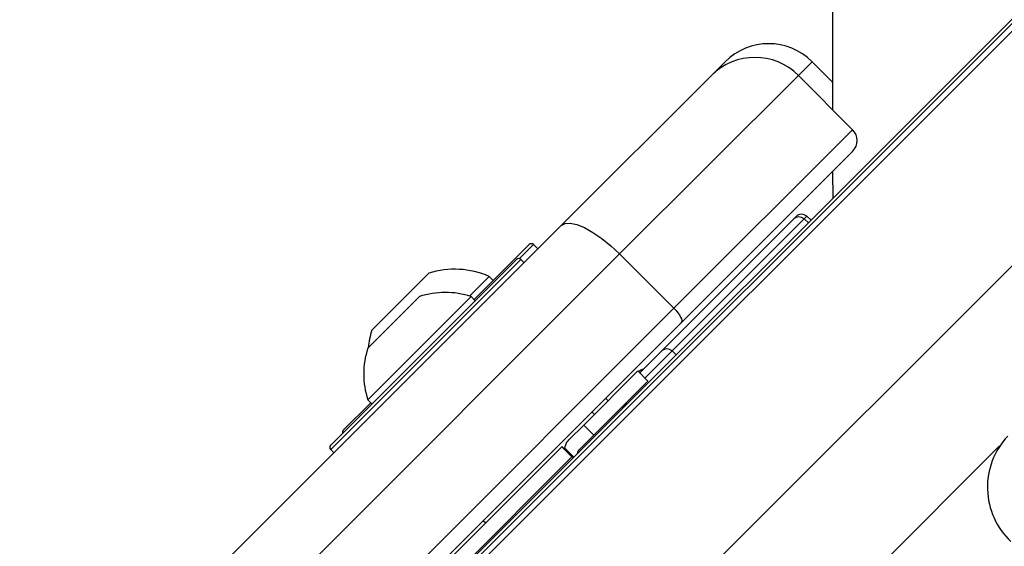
# Model space of a CAD drawing. Header units: millimetres. Extents: x 36407 to 443956, y 6043 to 409364.
# Tile 36 of 73: x 92548 to 95752, y 247990 to 249705. Entities that reach past the tile are written whole.
import ezdxf

# ---------------------------------------------------------------- set-up
doc = ezdxf.new("R2010")
doc.units = ezdxf.units.MM
doc.header["$LTSCALE"] = 50
doc.layers.add('COMPONENT_GEOMETRY', color=7, linetype='Continuous')
doc.styles.add('SLDTEXTSTYLE0', font='TXT', dxfattribs={"width": 0.75})
doc.dimstyles.new('SLDDIMSTYLE0', dxfattribs={"dimtxt": 2500, "dimasz": 165.1, "dimexe": 0, "dimexo": 0.0625, "dimgap": 625, "dimtad": 0, "dimtih": 1, "dimtoh": 1, "dimdec": 1, "dimrnd": 1e-09, "dimzin": 12, "dimdsep": 46, "dimtxsty": 'SLDTEXTSTYLE0', "dimsah": 1, "dimcen": 0.09, "dimadec": 0, "dimazin": 3, "dimtfac": 1, "dimtdec": 1, "dimtofl": 0, "dimtmove": 0, "dimatfit": 3, "dimfxl": 1, "dimfrac": 2, "dimtolj": 1, "dimtzin": 12, "dimarcsym": 0})
doc.dimstyles.new('SLDDIMSTYLE1', dxfattribs={"dimtxt": 2500, "dimasz": 165.1, "dimexe": 0, "dimexo": 0.0625, "dimgap": 625, "dimtad": 0, "dimtih": 1, "dimtoh": 1, "dimdec": 0, "dimrnd": 1e-09, "dimzin": 12, "dimdsep": 46, "dimtxsty": 'SLDTEXTSTYLE0', "dimsah": 1, "dimcen": 0.09, "dimadec": 0, "dimazin": 3, "dimtfac": 1, "dimtdec": 0, "dimtofl": 0, "dimtmove": 0, "dimatfit": 3, "dimfxl": 1, "dimfrac": 2, "dimtolj": 1, "dimtzin": 12, "dimarcsym": 0})

# ---------------------------------------------------------------- blocks, each defined once
blk = doc.blocks.new('_D')
at = {"layer": 'COMPONENT_GEOMETRY', "color": 7}
for p, q in [((167596.2, 392392.2), (70194.7, 392392.2)), ((70353.5, 392392.2), (70353.5, 321782.9)), ((65351.7, 321275.1), (64590, 321275.1)), ((64590, 321275.1), (64590, 317306.4)), ((75355.2, 321275.1), (76116.9, 321275.1)), ((76116.9, 321275.1), (76116.9, 317306.4)), ((64590, 317306.4), (65351.7, 317306.4)), ((76116.9, 317306.4), (75355.2, 317306.4)), ((70353.5, 242956.6), (70353.5, 313565.9)), ((79452.5, 242956.6), (70194.7, 242956.6))]:
    blk.add_line(p, q, dxfattribs=at)
for points in [[(70353.5, 392392.2), (70328.1, 392227.1), (70378.9, 392227.1)], [(70353.5, 242956.6), (70378.9, 243121.7), (70328.1, 243121.7)]]:
    blk.add_solid(points, dxfattribs=at)
at = {"layer": 'COMPONENT_GEOMETRY', "color": 7, "char_height": 2500, "attachment_point": 1, "style": 'SLDTEXTSTYLE0'}
for s, insert in [('9\'9.67"', (65351.7, 320529)), ('2988.7', (65273.6, 316788.6))]:
    blk.add_mtext(s, dxfattribs=dict(at, insert=insert))
blk = doc.blocks.new('_D_3')
at = {"layer": 'COMPONENT_GEOMETRY', "color": 7}
for p, q in [((240160.5, 319828.1), (240160.5, 202242)), ((85724.7, 242893.1), (85724.7, 202242)), ((157017.3, 206001.4), (156255.5, 206001.4)), ((156255.5, 206001.4), (156255.5, 202032.7)), ((168868, 206001.4), (169629.7, 206001.4)), ((169629.7, 206001.4), (169629.7, 202032.7)), ((85724.7, 202400.7), (155016.4, 202400.7)), ((240160.5, 202400.7), (170868.8, 202400.7)), ((156255.5, 202032.7), (157017.3, 202032.7)), ((169629.7, 202032.7), (168868, 202032.7))]:
    blk.add_line(p, q, dxfattribs=at)
for points in [[(85724.7, 202400.7), (85889.8, 202375.3), (85889.8, 202426.1)], [(240160.5, 202400.7), (239995.4, 202426.1), (239995.4, 202375.3)]]:
    blk.add_solid(points, dxfattribs=at)
at = {"layer": 'COMPONENT_GEOMETRY', "color": 7, "char_height": 2500, "attachment_point": 1, "style": 'SLDTEXTSTYLE0'}
for s, insert in [('10\'1.60"', (157017.3, 205255.3)), ('3089', (159248.2, 201514.9))]:
    blk.add_mtext(s, dxfattribs=dict(at, insert=insert))

msp = doc.modelspace()

# ---------------------------------------------------------------- linework, layer by layer
at = {"color": 8, "linetype": 'Continuous', "lineweight": 25}
for p, q in [((93904.97, 247794.95), (129929.16, 283819.15)), ((94299.21, 247425.62), (130361.28, 283487.7)), ((95126.57, 249568.18), (95081.96, 249523.58)), ((95109.27, 249064.83), (95100.57, 249056.13)), ((95100.57, 249056.13), (95114.53, 249043.5)), ((94219.7, 248972.45), (94174.15, 248926.89)), ((94178.63, 248924.3), (93559.91, 248305.58)), ((94670.77, 248626.33), (94582.52, 248538.09)), ((94670.77, 248626.33), (94684.73, 248613.7)), ((94501.59, 247081.65), (95737.12, 248317.19))]:
    msp.add_line(p, q, dxfattribs=at)
at = {"color": 7, "linetype": 'Continuous', "lineweight": 25}
for p, q in [((93831.48, 247746.67), (124053.35, 277968.54)), ((93757.93, 247686.89), (123658.91, 277587.87)), ((94799.12, 249523.58), (94843.72, 249568.18)), ((95193.5, 249501.25), (95126.57, 249568.18)), ((94310.59, 249035.05), (94799.12, 249523.58)), ((95081.96, 249523.58), (94500.38, 248942)), ((95258.73, 249346.8), (95081.96, 249523.58)), ((94677.16, 248765.22), (95258.73, 249346.8)), ((95258.73, 249276.09), (94700.42, 248717.77)), ((95193.63, 249210.99), (95193.67, 249122.64)), ((94637.18, 248626.25), (95066.98, 249056.05)), ((95100.57, 249056.13), (94670.77, 248626.33)), ((95066.98, 249056.05), (95074.86, 249063.93)), ((95123.27, 249052.23), (95109.27, 249064.83)), ((92811.23, 247535.69), (94310.59, 249035.05)), ((94026.6, 248793.49), (94205.56, 248972.45)), ((94233.84, 248958.3), (94219.7, 248972.45)), ((94500.38, 248942), (93001.02, 247442.64)), ((93559.91, 248319.73), (94164.49, 248924.3)), ((94189.24, 248913.7), (94178.63, 248924.3)), ((94677.16, 248765.22), (94500.38, 248942)), ((93693.79, 248694.02), (93879.41, 248879.64)), ((94011.34, 248805.1), (94075.45, 248869.21)), ((94088.89, 248855.77), (94075.45, 248869.21)), ((93680.83, 248467.51), (94016.7, 248803.39)), ((93681, 248635.27), (93848.94, 248803.21)), ((94030.14, 248789.95), (94016.7, 248803.39)), ((93177.8, 247265.87), (94677.16, 248765.22)), ((94700.42, 248717.77), (93201.06, 247218.42)), ((94565.77, 248554.84), (94637.18, 248626.25)), ((94383.7, 248385.15), (94559.58, 248561.03)), ((94592.29, 248528.32), (94559.58, 248561.03)), ((94562.23, 248558.37), (94563.13, 248559.27)), ((94416.41, 248352.44), (94592.29, 248528.32)), ((94462.77, 248464.21), (94454.81, 248472.17)), ((94462.77, 248464.21), (94454.81, 248472.17)), ((93600.98, 248367.87), (93690.73, 248457.61)), ((93680.83, 248467.51), (93694.26, 248454.08)), ((94418.16, 248419.6), (94410.21, 248427.56)), ((94418.16, 248419.6), (94410.21, 248427.56)), ((94383.7, 248385.15), (94335.12, 248336.57)), ((94416.41, 248352.44), (94383.7, 248385.15)), ((94369.6, 248305.64), (94416.41, 248352.44)), ((93923.19, 247924.63), (94312.58, 248314.02)), ((94312.91, 248314.35), (94312.58, 248314.02)), ((94312.58, 248314.02), (94345.28, 248281.32)), ((94321.85, 248309.23), (94322.91, 248304.63)), ((94321.85, 248309.23), (94351.05, 248280.02)), ((93559.91, 248305.58), (93570.52, 248294.98)), ((93955.89, 247891.93), (94345.28, 248281.32)), ((94320.08, 248307.46), (94349.29, 248278.25)), ((94345.28, 248281.32), (94345.6, 248281.64)), ((94056.65, 248074.01), (94064.61, 248066.05)), ((94056.65, 248074.01), (94064.61, 248066.05))]:
    msp.add_line(p, q, dxfattribs=at)
at = {"color": 7, "linetype": 'Continuous', "lineweight": 25, "flags": 128}
for points in [[(95183.96, 270097.27), (95184.97, 267955.61), (95185.98, 265813.95), (95186.99, 263672.3), (95187.99, 261530.64), (95188.98, 259388.98), (95189.97, 257247.32), (95190.95, 255105.67), (95191.93, 252964.01), (95192.9, 250822.35), (95193.54, 249411.99)], [(94310.59, 249035.05), (94322.74, 249041.77), (94339.87, 249042.79), (94361.3, 249038.09), (94386.21, 249027.83), (94413.66, 249012.42), (94442.58, 248992.44), (94471.86, 248968.66), (94500.38, 248942)], [(94677.16, 248765.22), (94683.82, 248758.09), (94689.77, 248750.77), (94694.76, 248743.54), (94698.62, 248736.68), (94701.18, 248730.45), (94702.36, 248725.09), (94702.1, 248720.81), (94700.42, 248717.77)]]:
    msp.add_lwpolyline(points, dxfattribs=at)
at = {"color": 7, "linetype": 'Continuous', "lineweight": 25}
for centre, radius, start, end in [((94985.14, 249426.76), 200, 45, 135), ((94940.54, 249382.15), 200, 45, 135), ((95223.38, 249311.44), 50, 315, 45), ((95083.82, 249038.44), 24.37, 46.57727, 133.70088), ((95092.54, 249046.26), 25, 48, 135), ((94212.63, 248965.37), 10, 45, 135), ((94171.56, 248917.23), 10, 45, 135), ((93963.36, 248610.06), 282.35, 66.61021, 107.29913), ((93933.09, 248551.13), 265.76, 71.66162, 108.45913), ((93963.36, 248610.06), 282.35, 162.70087, 174.621), ((93933.09, 248551.13), 265.76, 161.54087, 198.33838), ((94654.02, 248608.63), 24.37, 46.5782, 133.69906), ((94580.81, 248541.59), 25, 98.1301, 135), ((94556.93, 248422.26), 50, 135, 160.84193), ((93608.05, 248360.8), 10, 135, 195), ((95940.01, 248182.45), 242.66, 136.71235, 226.75859), ((93566.98, 248312.65), 10, 135, 225)]:
    msp.add_arc(centre, radius, start, end, dxfattribs=at)
for points, knots in [([(94312.91, 248314.35), (94313.67, 248313.67), (94314.66, 248312.77), (94319.05, 248308.47), (94320.08, 248307.46)], [0, 0, 0, 0, 0.7655278, 1, 1, 1, 1]), ([(94321.85, 248309.23), (94324.05, 248317.28), (94326.9, 248327.68), (94333.61, 248334.93), (94335.12, 248336.57)], [0, 0, 0, 0, 0.7748414, 1, 1, 1, 1]), ([(94345.6, 248281.64), (94345.78, 248281.5), (94345.99, 248281.33), (94348.68, 248278.69), (94349.2, 248278.17)], [0, 0, 0, 0, 0.8035438, 1, 1, 1, 1]), ([(94363.57, 248292.54), (94363.79, 248294.42), (94364.39, 248299.76), (94367.55, 248303.33), (94369.6, 248305.64)], [0, 0, 0, 0, 0.3522817, 1, 1, 1, 1])]:
    msp.add_open_spline(points, degree=3, knots=knots, dxfattribs=at)

# ---------------------------------------------------------------- dimensions: what is measured, and where the dimension line sits
at = {"layer": 'COMPONENT_GEOMETRY', "color": 7}
dim = msp.add_linear_dim(base=(70353.47, 242956.63), p1=(167659.66, 392392.2), p2=(79516, 242956.63), angle=90, dimstyle='SLDDIMSTYLE0', dxfattribs=at)
dim.commit()
dim.dimension.update_dxf_attribs({"geometry": '_D', "text_midpoint": (70353.47, 317674.42), "dimtype": 160})
dim = msp.add_linear_dim(base=(85724.72, 202400.71), p1=(240160.49, 319891.58), p2=(85724.72, 242956.63), dimstyle='SLDDIMSTYLE1', dxfattribs=at)
dim.commit()
dim.dimension.update_dxf_attribs({"geometry": '_D_3', "text_midpoint": (162942.6, 202400.71), "dimtype": 160})

doc.saveas('drawing.dxf')
